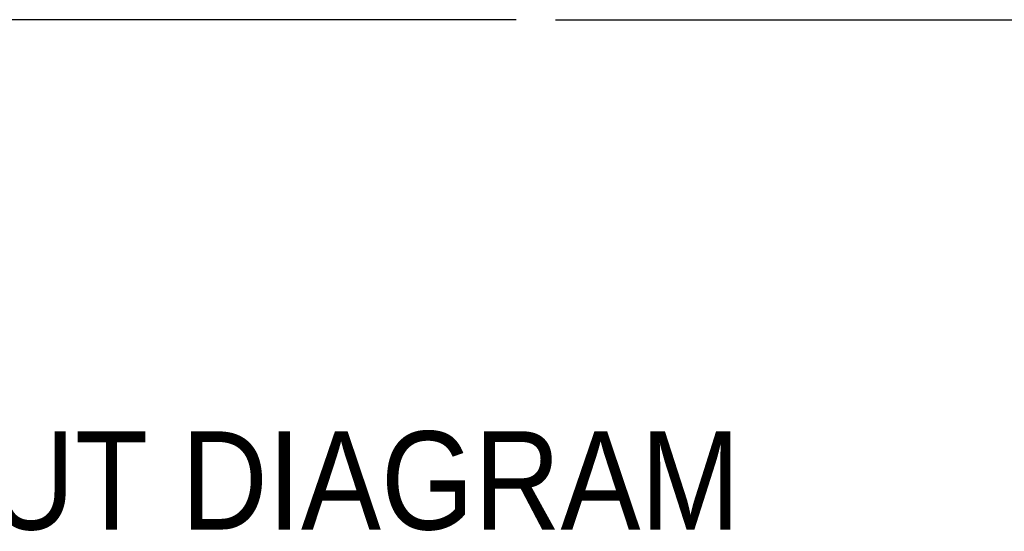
# Model space of a CAD drawing. Header units: millimetres. Extents: x 22 to 427, y 5 to 272.
# Tile 3 of 21: x 54 to 86, y 140 to 156. Entities that reach past the tile are written whole.
import ezdxf

# ---------------------------------------------------------------- set-up
doc = ezdxf.new("R2010")
doc.units = ezdxf.units.MM
doc.layers.add('2-TEXT', color=140, linetype='Continuous')
doc.layers.add('TEXT', color=140, linetype='Continuous')
doc.styles.add('SLDTEXTSTYLE0', font='Gothic.ttf', dxfattribs={"width": 0.913})
doc.dimstyles.new('SLDDIMSTYLE1', dxfattribs={"dimtxt": 3.175, "dimasz": 3.302, "dimexe": 0, "dimexo": 0.0625, "dimgap": 0.79375, "dimtad": 0, "dimtih": 1, "dimtoh": 1, "dimdec": 1, "dimrnd": 1e-09, "dimzin": 12, "dimdsep": 46, "dimtxsty": 'SLDTEXTSTYLE0', "dimsah": 1, "dimcen": 0.09, "dimadec": 0, "dimazin": 3, "dimtfac": 1, "dimtdec": 1, "dimtmove": 0, "dimatfit": 0, "dimfxl": 0, "dimfrac": 2, "dimtolj": 1, "dimtzin": 12, "dimarcsym": 0})

# ---------------------------------------------------------------- blocks, each defined once
blk = doc.blocks.new('_D_6')
at = {"layer": 'TEXT', "color": 140}
for p, q in [((35.097, 171.189), (35.097, 177.539)), ((69.931, 171.189), (31.922, 171.189)), ((36.767, 166.329), (35.799, 166.329)), ((35.799, 166.329), (35.799, 161.288)), ((46.058, 166.329), (47.025, 166.329)), ((47.025, 166.329), (47.025, 161.288)), ((35.799, 161.288), (36.767, 161.288)), ((47.025, 161.288), (46.058, 161.288)), ((69.931, 156.189), (31.922, 156.189)), ((35.097, 156.189), (35.097, 149.839))]:
    blk.add_line(p, q, dxfattribs=at)
for points in [[(35.097, 171.189), (35.605, 174.491), (34.589, 174.491)], [(35.097, 156.189), (34.589, 152.887), (35.605, 152.887)]]:
    blk.add_solid(points, dxfattribs=at)
at = {"layer": 'TEXT', "color": 140, "char_height": 3.175, "attachment_point": 1, "style": 'SLDTEXTSTYLE0'}
for s, insert in [('.59in', (36.767, 165.344)), ('15mm', (22.202, 165.344))]:
    blk.add_mtext(s, dxfattribs=dict(at, insert=insert))

msp = doc.modelspace()

# ---------------------------------------------------------------- linework, layer by layer
at = {"color": 7, "linetype": 'Continuous', "lineweight": 25}
msp.add_line((71.201, 156.189), (94.697, 156.189), dxfattribs=at)

# ---------------------------------------------------------------- texts
at = {"layer": '2-TEXT', "color": 140, "insert": (59.631, 142.881), "char_height": 3.175, "attachment_point": 2, "style": 'SLDTEXTSTYLE0'}
msp.add_mtext('PIN-OUT DIAGRAM', dxfattribs=at)

# ---------------------------------------------------------------- dimensions: what is measured, and where the dimension line sits
at = {"layer": 'TEXT', "color": 140}
dim = msp.add_linear_dim(base=(35.097, 156.189), p1=(71.201, 171.189), p2=(71.201, 156.189), angle=90, dimstyle='SLDDIMSTYLE1', dxfattribs=at)
dim.commit()
dim.dimension.update_dxf_attribs({"geometry": '_D_6', "text_midpoint": (35.097, 163.809), "dimtype": 160})

doc.saveas('drawing.dxf')
